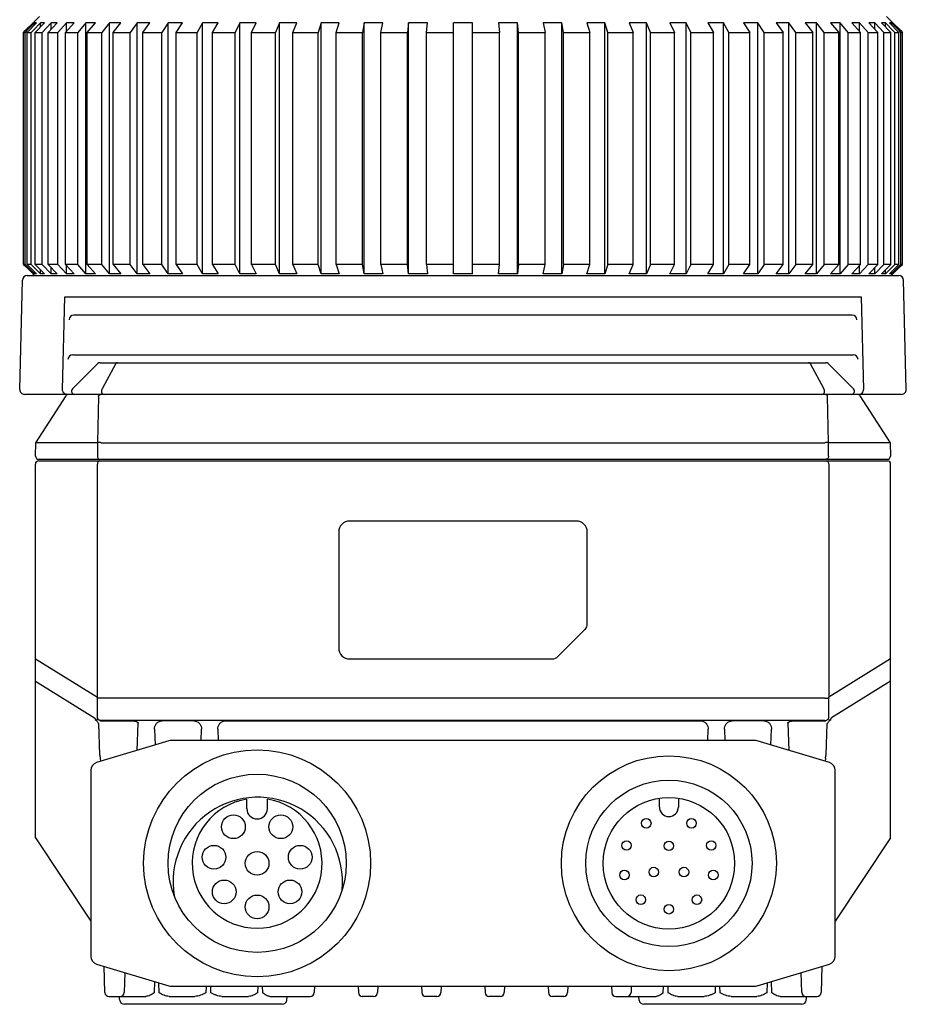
# Model space of a CAD drawing. Header units: millimetres. Extents: x 64 to 504, y 17 to 405.
# Tile 4 of 15: x 107 to 163, y 295 to 357. Entities that reach past the tile are written whole.
import ezdxf

# ---------------------------------------------------------------- set-up
doc = ezdxf.new("R2010")
doc.units = ezdxf.units.MM
doc.header["$LTSCALE"] = 32.67
doc.layers.add('00_COMPONENTS', color=7, linetype='CONTINUOUS')

msp = doc.modelspace()

# ---------------------------------------------------------------- linework, layer by layer
at = {"layer": '00_COMPONENTS', "color": 7}
for p, q in [((107.663, 357.045), (108.063, 357.445)), ((161.963, 357.045), (161.563, 357.445)), ((107.177, 356.552), (107.669, 357.045)), ((107.755, 357.045), (107.258, 356.545)), ((107.284, 356.445), (107.881, 357.045)), ((107.669, 357.045), (107.663, 357.045)), ((108.138, 357.045), (107.673, 356.569)), ((107.755, 356.918), (107.755, 357.045)), ((107.881, 357.045), (107.755, 357.045)), ((107.8, 356.445), (108.387, 357.045)), ((108.138, 356.79), (108.138, 357.045)), ((108.387, 357.045), (108.138, 357.045)), ((108.812, 357.045), (108.242, 356.445)), ((108.613, 356.445), (109.183, 357.045)), ((108.812, 356.655), (108.812, 357.045)), ((109.183, 357.045), (108.812, 357.045)), ((109.772, 357.045), (109.224, 356.445)), ((109.712, 356.445), (110.26, 357.045)), ((109.772, 356.51), (109.772, 357.045)), ((110.26, 357.045), (109.772, 357.045)), ((111.006, 357.045), (110.486, 356.445)), ((111.006, 341.195), (111.006, 357.045)), ((111.606, 357.045), (111.006, 357.045)), ((111.086, 356.445), (111.606, 357.045)), ((112.501, 357.045), (112.015, 356.445)), ((112.501, 341.195), (112.501, 357.045)), ((113.206, 357.045), (112.501, 357.045)), ((112.72, 356.445), (113.206, 357.045)), ((114.24, 357.045), (113.794, 356.445)), ((114.24, 341.195), (114.24, 357.045)), ((115.043, 357.045), (114.24, 357.045)), ((114.597, 356.445), (115.043, 357.045)), ((116.204, 357.045), (115.803, 356.445)), ((116.204, 341.195), (116.204, 357.045)), ((117.096, 357.045), (116.204, 357.045)), ((116.695, 356.445), (117.096, 357.045)), ((118.373, 357.045), (118.02, 356.445)), ((118.373, 341.195), (118.373, 357.045)), ((119.344, 357.045), (118.373, 357.045)), ((118.991, 356.445), (119.344, 357.045)), ((120.721, 357.045), (120.421, 356.445)), ((120.721, 341.195), (120.721, 357.045)), ((121.761, 357.045), (120.721, 357.045)), ((121.461, 356.445), (121.761, 357.045)), ((123.224, 357.045), (122.98, 356.445)), ((123.224, 341.195), (123.224, 357.045)), ((124.321, 357.045), (123.224, 357.045)), ((124.077, 356.445), (124.321, 357.045)), ((125.854, 357.045), (125.669, 356.445)), ((126.996, 357.045), (125.854, 357.045)), ((125.854, 341.195), (125.854, 357.045)), ((126.81, 356.445), (126.996, 357.045)), ((128.582, 357.045), (128.458, 356.445)), ((129.756, 357.045), (128.582, 357.045)), ((128.582, 341.195), (128.582, 357.045)), ((129.631, 356.445), (129.756, 357.045)), ((131.379, 357.045), (131.316, 356.445)), ((132.572, 357.045), (131.379, 357.045)), ((131.379, 341.195), (131.379, 357.045)), ((132.51, 356.445), (132.572, 357.045)), ((135.413, 357.045), (134.213, 357.045)), ((134.213, 341.195), (134.213, 357.045)), ((135.413, 341.195), (135.413, 357.045)), ((138.247, 357.045), (137.053, 357.045)), ((137.053, 357.045), (137.116, 356.445)), ((138.247, 341.195), (138.247, 357.045)), ((138.309, 356.445), (138.247, 357.045)), ((141.043, 357.045), (139.869, 357.045)), ((139.869, 357.045), (139.994, 356.445)), ((141.043, 341.195), (141.043, 357.045)), ((141.168, 356.445), (141.043, 357.045)), ((143.771, 357.045), (142.63, 357.045)), ((142.63, 357.045), (142.815, 356.445)), ((143.771, 341.195), (143.771, 357.045)), ((143.957, 356.445), (143.771, 357.045)), ((146.401, 357.045), (145.305, 357.045)), ((145.305, 357.045), (145.549, 356.445)), ((146.401, 341.195), (146.401, 357.045)), ((146.645, 356.445), (146.401, 357.045)), ((148.904, 357.045), (147.865, 357.045)), ((147.865, 357.045), (148.165, 356.445)), ((148.904, 341.195), (148.904, 357.045)), ((149.204, 356.445), (148.904, 357.045)), ((151.253, 357.045), (150.282, 357.045)), ((150.282, 357.045), (150.635, 356.445)), ((151.253, 341.195), (151.253, 357.045)), ((151.605, 356.445), (151.253, 357.045)), ((153.421, 357.045), (152.529, 357.045)), ((152.529, 357.045), (152.931, 356.445)), ((153.421, 341.195), (153.421, 357.045)), ((153.823, 356.445), (153.421, 357.045)), ((155.386, 357.045), (154.583, 357.045)), ((154.583, 357.045), (155.029, 356.445)), ((155.386, 341.195), (155.386, 357.045)), ((155.832, 356.445), (155.386, 357.045)), ((157.125, 357.045), (156.42, 357.045)), ((156.42, 357.045), (156.905, 356.445)), ((157.125, 341.195), (157.125, 357.045)), ((157.61, 356.445), (157.125, 357.045)), ((158.62, 357.045), (158.02, 357.045)), ((158.02, 357.045), (158.539, 356.445)), ((158.62, 341.195), (158.62, 357.045)), ((159.139, 356.445), (158.62, 357.045)), ((159.854, 357.045), (159.365, 357.045)), ((159.365, 357.045), (159.914, 356.445)), ((159.854, 356.51), (159.854, 357.045)), ((160.402, 356.445), (159.854, 357.045)), ((160.813, 357.045), (160.442, 357.045)), ((160.442, 357.045), (161.013, 356.445)), ((160.813, 356.655), (160.813, 357.045)), ((161.384, 356.445), (160.813, 357.045)), ((161.488, 357.045), (161.238, 357.045)), ((161.238, 357.045), (161.825, 356.445)), ((161.488, 356.79), (161.488, 357.045)), ((161.953, 356.569), (161.488, 357.045)), ((161.87, 357.045), (161.745, 357.045)), ((161.745, 357.045), (162.342, 356.445)), ((161.87, 356.918), (161.87, 357.045)), ((162.367, 356.545), (161.87, 357.045)), ((161.963, 357.045), (161.956, 357.045)), ((161.956, 357.045), (162.449, 356.552)), ((107.069, 356.445), (107.177, 356.552)), ((107.069, 341.795), (107.069, 356.445)), ((107.069, 356.445), (107.159, 356.445)), ((107.258, 356.545), (107.159, 356.445)), ((107.159, 341.795), (107.159, 356.445)), ((107.284, 341.795), (107.284, 356.445)), ((107.284, 356.445), (107.551, 356.445)), ((107.673, 356.569), (107.551, 356.445)), ((107.551, 341.795), (107.551, 356.445)), ((107.8, 341.795), (107.8, 356.445)), ((107.8, 356.445), (108.242, 356.445)), ((108.242, 341.795), (108.242, 356.445)), ((108.613, 341.795), (108.613, 356.445)), ((108.613, 356.445), (109.224, 356.445)), ((109.224, 341.795), (109.224, 356.445)), ((109.712, 341.795), (109.712, 356.445)), ((109.712, 356.445), (110.486, 356.445)), ((110.486, 341.795), (110.486, 356.445)), ((111.086, 341.795), (111.086, 356.445)), ((111.086, 356.445), (112.015, 356.445)), ((112.015, 341.795), (112.015, 356.445)), ((112.72, 341.795), (112.72, 356.445)), ((112.72, 356.445), (113.794, 356.445)), ((113.794, 341.795), (113.794, 356.445)), ((114.597, 341.795), (114.597, 356.445)), ((114.597, 356.445), (115.803, 356.445)), ((115.803, 341.795), (115.803, 356.445)), ((116.695, 341.795), (116.695, 356.445)), ((116.695, 356.445), (118.02, 356.445)), ((118.02, 341.795), (118.02, 356.445)), ((118.991, 341.795), (118.991, 356.445)), ((118.991, 356.445), (120.421, 356.445)), ((120.421, 341.795), (120.421, 356.445)), ((121.461, 341.795), (121.461, 356.445)), ((121.461, 356.445), (122.98, 356.445)), ((122.98, 341.795), (122.98, 356.445)), ((124.077, 341.795), (124.077, 356.445)), ((124.077, 356.445), (125.669, 356.445)), ((125.669, 341.795), (125.669, 356.445)), ((126.81, 356.445), (128.458, 356.445)), ((126.81, 341.795), (126.81, 356.445)), ((128.458, 341.795), (128.458, 356.445)), ((129.631, 356.445), (131.316, 356.445)), ((129.631, 341.795), (129.631, 356.445)), ((131.316, 341.795), (131.316, 356.445)), ((132.51, 356.445), (134.213, 356.445)), ((132.51, 341.795), (132.51, 356.445)), ((135.413, 356.445), (137.116, 356.445)), ((137.116, 341.795), (137.116, 356.445)), ((138.309, 356.445), (139.994, 356.445)), ((138.309, 341.795), (138.309, 356.445)), ((139.994, 341.795), (139.994, 356.445)), ((141.168, 356.445), (142.815, 356.445)), ((141.168, 341.795), (141.168, 356.445)), ((142.815, 341.795), (142.815, 356.445)), ((143.957, 356.445), (145.549, 356.445)), ((143.957, 341.795), (143.957, 356.445)), ((145.549, 341.795), (145.549, 356.445)), ((146.645, 356.445), (148.165, 356.445)), ((146.645, 341.795), (146.645, 356.445)), ((148.165, 341.795), (148.165, 356.445)), ((149.204, 356.445), (150.635, 356.445)), ((149.204, 341.795), (149.204, 356.445)), ((150.635, 341.795), (150.635, 356.445)), ((151.605, 356.445), (152.931, 356.445)), ((151.605, 341.795), (151.605, 356.445)), ((152.931, 341.795), (152.931, 356.445)), ((153.823, 356.445), (155.029, 356.445)), ((153.823, 341.795), (153.823, 356.445)), ((155.029, 341.795), (155.029, 356.445)), ((155.832, 356.445), (156.905, 356.445)), ((155.832, 341.795), (155.832, 356.445)), ((156.905, 341.795), (156.905, 356.445)), ((157.61, 356.445), (158.539, 356.445)), ((157.61, 341.795), (157.61, 356.445)), ((158.539, 341.795), (158.539, 356.445)), ((159.139, 356.445), (159.914, 356.445)), ((159.139, 341.795), (159.139, 356.445)), ((159.914, 341.795), (159.914, 356.445)), ((160.402, 356.445), (161.013, 356.445)), ((160.402, 341.795), (160.402, 356.445)), ((161.013, 341.795), (161.013, 356.445)), ((161.384, 356.445), (161.825, 356.445)), ((161.384, 341.795), (161.384, 356.445)), ((161.825, 341.795), (161.825, 356.445)), ((162.075, 356.445), (161.953, 356.569)), ((162.075, 356.445), (162.342, 356.445)), ((162.075, 341.795), (162.075, 356.445)), ((162.342, 341.795), (162.342, 356.445)), ((162.467, 356.445), (162.367, 356.545)), ((162.449, 356.552), (162.556, 356.445)), ((162.467, 356.445), (162.556, 356.445)), ((162.467, 341.795), (162.467, 356.445)), ((162.556, 341.795), (162.556, 356.445)), ((107.069, 341.795), (107.203, 341.661)), ((107.159, 341.795), (107.069, 341.795)), ((107.291, 341.661), (107.159, 341.795)), ((107.203, 341.661), (107.669, 341.195)), ((107.551, 341.795), (107.284, 341.795)), ((107.284, 341.795), (107.881, 341.195)), ((107.755, 341.195), (107.291, 341.661)), ((107.681, 341.661), (107.551, 341.795)), ((108.138, 341.195), (107.681, 341.661)), ((107.755, 341.195), (107.755, 341.321)), ((108.242, 341.795), (107.8, 341.795)), ((107.8, 341.795), (108.387, 341.195)), ((108.138, 341.195), (108.138, 341.45)), ((108.812, 341.195), (108.242, 341.795)), ((109.224, 341.795), (108.613, 341.795)), ((108.613, 341.795), (109.183, 341.195)), ((108.812, 341.195), (108.812, 341.584)), ((109.772, 341.195), (109.224, 341.795)), ((110.486, 341.795), (109.712, 341.795)), ((109.712, 341.795), (110.26, 341.195)), ((109.772, 341.195), (109.772, 341.729)), ((111.006, 341.195), (110.486, 341.795)), ((112.015, 341.795), (111.086, 341.795)), ((111.086, 341.795), (111.606, 341.195)), ((112.501, 341.195), (112.015, 341.795)), ((113.794, 341.795), (112.72, 341.795)), ((112.72, 341.795), (113.206, 341.195)), ((114.24, 341.195), (113.794, 341.795)), ((115.803, 341.795), (114.597, 341.795)), ((114.597, 341.795), (115.043, 341.195)), ((116.204, 341.195), (115.803, 341.795)), ((118.02, 341.795), (116.695, 341.795)), ((116.695, 341.795), (117.096, 341.195)), ((118.373, 341.195), (118.02, 341.795)), ((120.421, 341.795), (118.991, 341.795)), ((118.991, 341.795), (119.344, 341.195)), ((120.721, 341.195), (120.421, 341.795)), ((122.98, 341.795), (121.461, 341.795)), ((121.461, 341.795), (121.761, 341.195)), ((123.224, 341.195), (122.98, 341.795)), ((125.669, 341.795), (124.077, 341.795)), ((124.077, 341.795), (124.321, 341.195)), ((125.854, 341.195), (125.669, 341.795)), ((128.458, 341.795), (126.81, 341.795)), ((126.81, 341.795), (126.996, 341.195)), ((128.582, 341.195), (128.458, 341.795)), ((131.316, 341.795), (129.631, 341.795)), ((129.631, 341.795), (129.756, 341.195)), ((131.379, 341.195), (131.316, 341.795)), ((134.213, 341.795), (132.51, 341.795)), ((132.51, 341.795), (132.572, 341.195)), ((137.116, 341.795), (135.413, 341.795)), ((137.053, 341.195), (137.116, 341.795)), ((138.309, 341.795), (138.247, 341.195)), ((139.994, 341.795), (138.309, 341.795)), ((139.869, 341.195), (139.994, 341.795)), ((141.168, 341.795), (141.043, 341.195)), ((142.815, 341.795), (141.168, 341.795)), ((142.63, 341.195), (142.815, 341.795)), ((143.957, 341.795), (143.771, 341.195)), ((145.549, 341.795), (143.957, 341.795)), ((145.305, 341.195), (145.549, 341.795)), ((146.645, 341.795), (146.401, 341.195)), ((148.165, 341.795), (146.645, 341.795)), ((147.865, 341.195), (148.165, 341.795)), ((149.204, 341.795), (148.904, 341.195)), ((150.635, 341.795), (149.204, 341.795)), ((150.282, 341.195), (150.635, 341.795)), ((151.605, 341.795), (151.253, 341.195)), ((152.931, 341.795), (151.605, 341.795)), ((152.529, 341.195), (152.931, 341.795)), ((153.823, 341.795), (153.421, 341.195)), ((155.029, 341.795), (153.823, 341.795)), ((154.583, 341.195), (155.029, 341.795)), ((155.832, 341.795), (155.386, 341.195)), ((156.905, 341.795), (155.832, 341.795)), ((156.42, 341.195), (156.905, 341.795)), ((157.61, 341.795), (157.125, 341.195)), ((158.539, 341.795), (157.61, 341.795)), ((158.02, 341.195), (158.539, 341.795)), ((159.139, 341.795), (158.62, 341.195)), ((159.914, 341.795), (159.139, 341.795)), ((159.365, 341.195), (159.914, 341.795)), ((160.402, 341.795), (159.854, 341.195)), ((159.854, 341.195), (159.854, 341.729)), ((161.013, 341.795), (160.402, 341.795)), ((160.442, 341.195), (161.013, 341.795)), ((161.384, 341.795), (160.813, 341.195)), ((160.813, 341.195), (160.813, 341.584)), ((161.238, 341.195), (161.825, 341.795)), ((161.825, 341.795), (161.384, 341.795)), ((161.944, 341.661), (161.488, 341.195)), ((161.488, 341.195), (161.488, 341.45)), ((161.753, 341.203), (162.342, 341.795)), ((162.334, 341.661), (161.87, 341.195)), ((161.87, 341.195), (161.87, 341.321)), ((162.075, 341.795), (161.944, 341.661)), ((161.956, 341.195), (162.423, 341.661)), ((162.342, 341.795), (162.075, 341.795)), ((162.467, 341.795), (162.334, 341.661)), ((162.423, 341.661), (162.556, 341.795)), ((162.556, 341.795), (162.467, 341.795)), ((106.821, 333.902), (107.002, 340.802)), ((107.301, 341.095), (162.324, 341.095)), ((107.763, 341.095), (107.663, 341.195)), ((107.669, 341.195), (107.663, 341.195)), ((107.881, 341.195), (107.755, 341.195)), ((108.387, 341.195), (108.138, 341.195)), ((109.183, 341.195), (108.812, 341.195)), ((110.26, 341.195), (109.772, 341.195)), ((111.606, 341.195), (111.006, 341.195)), ((113.206, 341.195), (112.501, 341.195)), ((115.043, 341.195), (114.24, 341.195)), ((117.096, 341.195), (116.204, 341.195)), ((119.344, 341.195), (118.373, 341.195)), ((121.761, 341.195), (120.721, 341.195)), ((124.321, 341.195), (123.224, 341.195)), ((126.996, 341.195), (125.854, 341.195)), ((129.756, 341.195), (128.582, 341.195)), ((132.572, 341.195), (131.379, 341.195)), ((135.413, 341.195), (134.213, 341.195)), ((138.247, 341.195), (137.053, 341.195)), ((141.043, 341.195), (139.869, 341.195)), ((143.771, 341.195), (142.63, 341.195)), ((146.401, 341.195), (145.305, 341.195)), ((148.904, 341.195), (147.865, 341.195)), ((151.253, 341.195), (150.282, 341.195)), ((153.421, 341.195), (152.529, 341.195)), ((155.386, 341.195), (154.583, 341.195)), ((157.125, 341.195), (156.42, 341.195)), ((158.62, 341.195), (158.02, 341.195)), ((159.854, 341.195), (159.365, 341.195)), ((160.813, 341.195), (160.442, 341.195)), ((161.488, 341.195), (161.238, 341.195)), ((161.745, 341.195), (161.753, 341.203)), ((161.87, 341.195), (161.745, 341.195)), ((161.863, 341.095), (161.963, 341.195)), ((161.963, 341.195), (161.956, 341.195)), ((162.805, 333.902), (162.624, 340.802)), ((109.668, 339.756), (159.957, 339.756)), ((159.39, 338.595), (110.236, 338.595)), ((110.17, 336.095), (159.455, 336.095)), ((111.754, 335.536), (110.154, 333.936)), ((111.896, 335.595), (157.73, 335.595)), ((157.871, 335.536), (159.471, 333.936)), ((162.505, 333.595), (107.121, 333.595)), ((107.831, 330.543), (109.754, 333.503)), ((159.872, 333.503), (161.794, 330.543)), ((107.816, 329.698), (107.831, 330.543)), ((107.898, 330.562), (111.739, 330.562)), ((111.739, 330.562), (111.739, 330.56)), ((111.973, 330.543), (157.652, 330.543)), ((157.886, 330.562), (161.727, 330.562)), ((157.886, 330.56), (157.886, 330.562)), ((161.794, 330.543), (161.809, 329.698)), ((108.016, 329.495), (161.609, 329.495)), ((107.813, 305.595), (107.813, 329.195)), ((108.013, 329.395), (161.613, 329.395)), ((161.813, 305.595), (161.813, 329.195)), ((141.963, 325.595), (127.663, 325.595)), ((126.963, 324.895), (126.963, 317.595)), ((142.663, 319.102), (142.663, 324.895)), ((140.809, 317.041), (142.516, 318.748)), ((127.663, 316.895), (140.456, 316.895)), ((116.242, 311.723), (111.669, 310.351)), ((153.239, 311.744), (116.386, 311.744)), ((157.956, 310.351), (153.383, 311.723)), ((111.313, 309.872), (111.313, 298.116)), ((158.313, 298.116), (158.313, 309.872)), ((121.163, 307.444), (121.163, 308.042)), ((122.463, 307.444), (122.463, 308.042)), ((147.213, 307.544), (147.213, 308.1)), ((148.413, 308.1), (148.413, 307.544)), ((107.813, 305.595), (111.313, 300.345)), ((161.813, 305.595), (158.313, 300.345)), ((111.669, 297.637), (116.242, 296.265)), ((112.204, 295.836), (112.146, 297.494)), ((113.465, 297.098), (113.421, 295.836)), ((153.383, 296.265), (157.956, 297.637)), ((156.204, 295.836), (156.16, 297.098)), ((157.479, 297.494), (157.421, 295.836)), ((116.386, 296.244), (153.239, 296.244)), ((125.435, 296.244), (125.421, 295.836)), ((128.19, 296.244), (128.204, 295.836)), ((129.435, 296.244), (129.421, 295.836)), ((132.19, 296.244), (132.204, 295.836)), ((133.435, 296.244), (133.421, 295.836)), ((136.19, 296.244), (136.204, 295.836)), ((137.435, 296.244), (137.421, 295.836)), ((140.19, 296.244), (140.204, 295.836)), ((141.435, 296.244), (141.421, 295.836)), ((144.19, 296.244), (144.204, 295.836)), ((145.435, 296.244), (145.421, 295.836)), ((112.454, 295.595), (114.784, 295.595)), ((113.135, 295.363), (113.11, 295.595)), ((116.262, 295.595), (117.882, 295.595)), ((119.587, 295.595), (121.269, 295.595)), ((122.615, 295.595), (125.171, 295.595)), ((123.691, 295.363), (123.715, 295.595)), ((129.171, 295.595), (128.454, 295.595)), ((133.171, 295.595), (132.454, 295.595)), ((137.171, 295.595), (136.454, 295.595)), ((141.171, 295.595), (140.454, 295.595)), ((144.454, 295.595), (147.011, 295.595)), ((145.935, 295.363), (145.91, 295.595)), ((148.356, 295.595), (150.039, 295.595)), ((151.744, 295.595), (153.363, 295.595)), ((154.841, 295.595), (157.171, 295.595)), ((156.491, 295.363), (156.515, 295.595)), ((123.393, 295.095), (113.433, 295.095)), ((156.193, 295.095), (146.233, 295.095))]:
    msp.add_line(p, q, dxfattribs=at)
at = {"layer": '00_COMPONENTS', "color": 4}
for p, q in [((109.53, 333.902), (109.668, 339.756)), ((159.957, 339.756), (160.096, 333.902)), ((112.885, 335.536), (112.029, 333.936)), ((156.741, 335.536), (157.597, 333.936)), ((111.795, 333.467), (111.726, 330.566)), ((157.9, 330.566), (157.83, 333.467)), ((111.739, 330.56), (111.727, 329.698)), ((157.899, 329.698), (157.886, 330.56)), ((111.724, 314.477), (111.724, 329.195)), ((157.902, 329.195), (157.902, 314.477)), ((107.813, 316.907), (111.724, 314.477)), ((161.813, 316.907), (157.902, 314.477)), ((107.813, 315.495), (111.553, 313.171)), ((161.813, 315.495), (158.073, 313.171)), ((111.974, 314.423), (111.723, 314.419)), ((157.652, 314.423), (111.974, 314.423)), ((157.652, 314.423), (157.902, 314.419)), ((111.88, 310.851), (111.811, 312.813)), ((111.862, 313.026), (111.892, 313.007)), ((111.973, 312.982), (113.963, 312.982)), ((157.652, 313.009), (111.974, 313.009)), ((114.248, 311.124), (114.308, 312.843)), ((117.813, 312.982), (115.813, 312.982)), ((119.813, 312.982), (149.813, 312.982)), ((153.813, 312.982), (151.813, 312.982)), ((155.318, 312.843), (155.378, 311.124)), ((155.662, 312.982), (157.652, 312.982)), ((157.733, 313.007), (157.764, 313.026)), ((157.746, 310.851), (157.814, 312.813)), ((115.331, 312.465), (115.366, 311.46)), ((118.27, 311.744), (118.295, 312.465)), ((119.331, 312.465), (119.356, 311.744)), ((150.27, 311.744), (150.295, 312.465)), ((151.331, 312.465), (151.356, 311.744)), ((154.26, 311.46), (154.295, 312.465)), ((111.939, 310.432), (111.932, 310.631)), ((157.694, 310.631), (157.687, 310.432)), ((115.324, 296.54), (115.312, 295.818)), ((115.324, 296.54), (115.312, 295.818)), ((115.632, 295.818), (115.607, 296.456)), ((115.632, 295.818), (115.607, 296.456)), ((154.018, 296.456), (153.994, 295.818)), ((154.018, 296.456), (153.994, 295.818)), ((154.314, 295.818), (154.301, 296.54)), ((154.314, 295.818), (154.301, 296.54)), ((118.592, 296.244), (118.58, 295.818)), ((118.592, 296.244), (118.58, 295.818)), ((118.9, 295.818), (118.888, 296.244)), ((121.865, 296.244), (121.847, 295.818)), ((122.167, 295.818), (122.161, 296.244)), ((147.458, 295.818), (147.465, 296.244)), ((147.778, 295.818), (147.761, 296.244)), ((147.778, 295.818), (147.761, 296.244)), ((150.737, 296.244), (150.726, 295.818)), ((151.046, 295.818), (151.034, 296.244)), ((151.046, 295.818), (151.034, 296.244))]:
    msp.add_line(p, q, dxfattribs=at)
at = {"layer": '00_COMPONENTS', "color": 7}
for centre, radius in [((121.813, 303.994), 7.165), ((147.813, 303.994), 6.785), ((121.813, 303.994), 5.625), ((147.813, 303.994), 5.25), ((147.813, 303.994), 4.15), ((120.315, 306.3), 0.75), ((123.311, 306.3), 0.75), ((146.385, 306.518), 0.3), ((149.241, 306.518), 0.3), ((145.141, 305.121), 0.3), ((147.813, 305.094), 0.3), ((150.485, 305.121), 0.3), ((119.09, 304.377), 0.75), ((121.813, 303.994), 0.75), ((124.536, 304.377), 0.75), ((145.008, 303.256), 0.3), ((146.86, 303.444), 0.3), ((148.765, 303.444), 0.3), ((150.617, 303.256), 0.3), ((119.737, 302.19), 0.75), ((123.888, 302.19), 0.75), ((121.813, 301.244), 0.75), ((146.042, 301.697), 0.3), ((149.583, 301.697), 0.3), ((147.813, 301.094), 0.3)]:
    msp.add_circle(centre, radius, dxfattribs=at)
for centre, radius, start, end in [((107.301, 340.795), 0.3, 90, 178.5), ((162.324, 340.795), 0.3, 1.5, 90), ((110.236, 338.295), 0.3, 90, 178.5), ((159.39, 338.295), 0.3, 1.5, 90), ((110.17, 335.795), 0.3, 90, 178.5), ((159.455, 335.795), 0.3, 1.5, 90), ((111.896, 335.395), 0.2, 90, 135), ((157.73, 335.395), 0.2, 45, 90), ((107.121, 333.895), 0.3, 178.5, 270), ((110.296, 333.795), 0.2, 135, 270), ((159.33, 333.795), 0.2, 270, 45), ((162.505, 333.895), 0.3, 270, 1.5), ((109.921, 333.395), 0.2, 90, 147.00229), ((159.704, 333.395), 0.2, 32.99771, 90), ((157.856, 330.665), 0.109, 283.40432, 286.35729), ((108.016, 329.695), 0.2, 179, 270), ((161.609, 329.695), 0.2, 270, 1), ((108.013, 329.195), 0.2, 90, 180), ((161.613, 329.195), 0.2, 0, 90), ((127.663, 324.895), 0.7, 90, 180), ((141.963, 324.895), 0.7, 0, 90), ((142.163, 319.102), 0.5, 315, 360), ((127.663, 317.595), 0.7, 180, 270), ((140.456, 317.395), 0.5, 270, 315), ((116.386, 311.244), 0.5, 90, 106.69924), ((153.239, 311.244), 0.5, 73.30076, 90), ((111.813, 309.872), 0.5, 106.69924, 180), ((157.813, 309.872), 0.5, 0, 73.30076), ((121.854, 302.815), 5.35, 354.53365, 189.4372), ((121.813, 303.994), 4.1, 99.12196, 80.87804), ((121.813, 307.444), 0.65, 180, 360), ((147.813, 307.544), 0.6, 180, 360), ((111.813, 298.116), 0.5, 180, 253.30076), ((157.813, 298.116), 0.5, 286.69924, 360), ((112.454, 295.845), 0.25, 182, 270), ((113.171, 295.845), 0.25, 270, 358), ((116.386, 296.744), 0.5, 253.30076, 270), ((125.171, 295.845), 0.25, 270, 358), ((128.454, 295.845), 0.25, 182, 270), ((129.171, 295.845), 0.25, 270, 358), ((132.454, 295.845), 0.25, 182, 270), ((133.171, 295.845), 0.25, 270, 358), ((136.454, 295.845), 0.25, 182, 270), ((137.171, 295.845), 0.25, 270, 358), ((140.454, 295.845), 0.25, 182, 270), ((141.171, 295.845), 0.25, 270, 358), ((144.454, 295.845), 0.25, 182, 270), ((145.171, 295.845), 0.25, 270, 358), ((153.239, 296.744), 0.5, 270, 286.69924), ((156.454, 295.845), 0.25, 182, 270), ((157.171, 295.845), 0.25, 270, 358), ((113.433, 295.395), 0.3, 186, 270), ((123.393, 295.395), 0.3, 270, 354), ((146.233, 295.395), 0.3, 186, 270), ((156.193, 295.395), 0.3, 270, 354)]:
    msp.add_arc(centre, radius, start, end, dxfattribs=at)
at = {"layer": '00_COMPONENTS', "color": 4}
for centre, radius, start, end in [((109.801, 333.839), 0.244, 261.49136, 269.96593), ((159.825, 333.839), 0.244, 270.03407, 278.50864), ((115.109, 314.428), 3.386, 179.17761, 180.16668), ((154.516, 314.428), 3.386, 359.83332, 0.82239), ((110.289, 312.982), 1.316, 1.99837, 4.32988), ((111.889, 313.241), 0.188, 208.53916, 215.35755), ((112.309, 313.284), 0.684, 220.20035, 223.3879), ((157.317, 313.284), 0.684, 316.61212, 319.79961), ((157.737, 313.241), 0.188, 324.64207, 331.46077), ((159.337, 312.982), 1.316, 175.67049, 178.00125)]:
    msp.add_arc(centre, radius, start, end, dxfattribs=at)
at = {"layer": '00_COMPONENTS', "color": 7}
for centre, major_axis, ratio, start_param, end_param in [((107.64, 329.697), (0.27, 0.863), 0.20046, 0.062561, 0.159775), ((111.963, 331.254), (0.233, 0.69), 0.194557, -3.171194, -3.075851), ((111.973, 330.955), (0, 0.412), 0.666438, -3.202072, -3.141593), ((157.662, 331.254), (-0.233, 0.69), 0.194557, -3.207334, -3.111991), ((161.986, 329.697), (-0.27, 0.863), 0.20046, -0.159775, -0.062561)]:
    msp.add_ellipse(centre, major_axis=major_axis, ratio=ratio, start_param=start_param, end_param=end_param, dxfattribs=at)
at = {"layer": '00_COMPONENTS', "color": 4}
for points, knots in [([(113.003, 335.595), (112.981, 335.595), (112.935, 335.583), (112.9, 335.554), (112.885, 335.536)], [0, 0, 0, 0, 0.486039, 1, 1, 1, 1]), ([(156.741, 335.536), (156.726, 335.554), (156.69, 335.583), (156.645, 335.595), (156.623, 335.595)], [0, 0, 0, 0, 0.513961, 1, 1, 1, 1]), ([(109.765, 333.597), (109.732, 333.602), (109.666, 333.626), (109.562, 333.721), (109.528, 333.832), (109.53, 333.902)], [0, 0, 0, 0, 0.240388, 0.488206, 1, 1, 1, 1]), ([(110.178, 333.936), (110.175, 333.937), (110.17, 333.938), (110.162, 333.94), (110.156, 333.938), (110.154, 333.936)], [0, 0, 0, 0, 0.338411, 0.611275, 1, 1, 1, 1]), ([(112.029, 333.936), (112.017, 333.922), (111.997, 333.889), (111.981, 333.834), (111.978, 333.775), (111.99, 333.718), (112.015, 333.667), (112.051, 333.627), (112.096, 333.601), (112.13, 333.595), (112.146, 333.595)], [0, 0, 0, 0, 0.126045, 0.257236, 0.390729, 0.523053, 0.651053, 0.772799, 0.888346, 1, 1, 1, 1]), ([(157.479, 333.595), (157.496, 333.595), (157.529, 333.601), (157.574, 333.627), (157.611, 333.667), (157.636, 333.718), (157.647, 333.775), (157.645, 333.834), (157.629, 333.889), (157.609, 333.922), (157.597, 333.936)], [0, 0, 0, 0, 0.111654, 0.227201, 0.348947, 0.476947, 0.609271, 0.742764, 0.873955, 1, 1, 1, 1]), ([(159.861, 333.597), (159.894, 333.602), (159.959, 333.626), (160.064, 333.721), (160.097, 333.832), (160.096, 333.902)], [0, 0, 0, 0, 0.240388, 0.488206, 1, 1, 1, 1]), ([(111.795, 333.467), (111.801, 333.485), (111.817, 333.52), (111.854, 333.561), (111.899, 333.588), (111.934, 333.595), (111.95, 333.595)], [0, 0, 0, 0, 0.268652, 0.524106, 0.766263, 1, 1, 1, 1]), ([(157.83, 333.467), (157.825, 333.485), (157.808, 333.52), (157.772, 333.561), (157.726, 333.588), (157.692, 333.595), (157.675, 333.595)], [0, 0, 0, 0, 0.268652, 0.524106, 0.766264, 1, 1, 1, 1]), ([(111.727, 329.698), (111.726, 329.672), (111.734, 329.62), (111.769, 329.553), (111.817, 329.513), (111.86, 329.497), (111.882, 329.495), (111.893, 329.495)], [0, 0, 0, 0, 0.270285, 0.529148, 0.770461, 0.886179, 1, 1, 1, 1]), ([(157.899, 329.698), (157.899, 329.672), (157.892, 329.62), (157.856, 329.553), (157.809, 329.513), (157.766, 329.497), (157.744, 329.495), (157.733, 329.495)], [0, 0, 0, 0, 0.270285, 0.529148, 0.770461, 0.886179, 1, 1, 1, 1]), ([(111.89, 329.395), (111.879, 329.395), (111.857, 329.392), (111.815, 329.376), (111.768, 329.338), (111.732, 329.271), (111.724, 329.22), (111.724, 329.195)], [0, 0, 0, 0, 0.113921, 0.229702, 0.470979, 0.729671, 1, 1, 1, 1]), ([(157.735, 329.395), (157.746, 329.395), (157.768, 329.392), (157.811, 329.376), (157.858, 329.338), (157.894, 329.271), (157.902, 329.22), (157.902, 329.195)], [0, 0, 0, 0, 0.113921, 0.229702, 0.470979, 0.729671, 1, 1, 1, 1]), ([(111.723, 314.419), (111.724, 314.303), (111.723, 314.077), (111.722, 313.748), (111.722, 313.44), (111.724, 313.244), (111.723, 313.151)], [0, 0, 0, 0, 0.272545, 0.535415, 0.780478, 1, 1, 1, 1]), ([(157.902, 313.151), (157.902, 313.244), (157.903, 313.44), (157.904, 313.748), (157.903, 314.077), (157.902, 314.303), (157.902, 314.419)], [0, 0, 0, 0, 0.219516, 0.464578, 0.727448, 1, 1, 1, 1]), ([(111.553, 313.171), (111.565, 313.159), (111.587, 313.131), (111.598, 313.098), (111.601, 313.081)], [0, 0, 0, 0, 0.518499, 1, 1, 1, 1]), ([(111.604, 313.028), (111.604, 313.028), (111.605, 313.027), (111.606, 313.027), (111.61, 313.026), (111.616, 313.026), (111.625, 313.026), (111.636, 313.025), (111.649, 313.025), (111.664, 313.025), (111.675, 313.025), (111.681, 313.025)], [0, 0, 0, 0, 0.006596, 0.020061, 0.070718, 0.153335, 0.267092, 0.410621, 0.582114, 0.779423, 1, 1, 1, 1]), ([(111.681, 313.025), (111.694, 313.043), (111.716, 313.077), (111.731, 313.115), (111.735, 313.132)], [0, 0, 0, 0, 0.547188, 1, 1, 1, 1]), ([(111.681, 313.025), (111.693, 312.992), (111.722, 312.927), (111.763, 312.869), (111.786, 312.842)], [0, 0, 0, 0, 0.497124, 1, 1, 1, 1]), ([(111.735, 313.132), (111.743, 313.121), (111.765, 313.095), (111.808, 313.059), (111.843, 313.036), (111.862, 313.026)], [0, 0, 0, 0, 0.245124, 0.617934, 1, 1, 1, 1]), ([(111.974, 313.009), (111.964, 313.009), (111.926, 313.011), (111.889, 313.017), (111.862, 313.026)], [0, 0, 0, 0, 0.252827, 1, 1, 1, 1]), ([(111.892, 313.007), (111.905, 312.999), (111.931, 312.987), (111.959, 312.982), (111.973, 312.982)], [0, 0, 0, 0, 0.498091, 1, 1, 1, 1]), ([(113.963, 312.982), (113.998, 312.982), (114.051, 312.979), (114.12, 312.965), (114.169, 312.951), (114.207, 312.935), (114.236, 312.92), (114.255, 312.907), (114.273, 312.894), (114.286, 312.881), (114.295, 312.87), (114.301, 312.861), (114.305, 312.854), (114.307, 312.849), (114.308, 312.845), (114.308, 312.844), (114.308, 312.843)], [0, 0, 0, 0, 0.270972, 0.404531, 0.535382, 0.662224, 0.723686, 0.783509, 0.841411, 0.89706, 0.923938, 0.9501, 0.975476, 0.987849, 0.993951, 1, 1, 1, 1]), ([(115.331, 312.465), (115.329, 312.522), (115.344, 312.641), (115.413, 312.777), (115.501, 312.871), (115.589, 312.931), (115.695, 312.973), (115.773, 312.982), (115.813, 312.982)], [0, 0, 0, 0, 0.217837, 0.446645, 0.570742, 0.704162, 0.848171, 1, 1, 1, 1]), ([(117.813, 312.982), (117.853, 312.982), (117.931, 312.973), (118.037, 312.931), (118.125, 312.871), (118.213, 312.777), (118.282, 312.641), (118.297, 312.522), (118.295, 312.465)], [0, 0, 0, 0, 0.151829, 0.295838, 0.429257, 0.553354, 0.782163, 1, 1, 1, 1]), ([(119.331, 312.465), (119.329, 312.522), (119.344, 312.641), (119.413, 312.777), (119.501, 312.871), (119.589, 312.931), (119.695, 312.973), (119.773, 312.982), (119.813, 312.982)], [0, 0, 0, 0, 0.217837, 0.446645, 0.570742, 0.704162, 0.848171, 1, 1, 1, 1]), ([(149.813, 312.982), (149.853, 312.982), (149.931, 312.973), (150.037, 312.931), (150.125, 312.871), (150.213, 312.777), (150.282, 312.641), (150.297, 312.522), (150.295, 312.465)], [0, 0, 0, 0, 0.151829, 0.295838, 0.429257, 0.553354, 0.782163, 1, 1, 1, 1]), ([(151.331, 312.465), (151.329, 312.522), (151.344, 312.641), (151.413, 312.777), (151.501, 312.871), (151.589, 312.931), (151.695, 312.973), (151.773, 312.982), (151.813, 312.982)], [0, 0, 0, 0, 0.217837, 0.446645, 0.570742, 0.704162, 0.848171, 1, 1, 1, 1]), ([(153.813, 312.982), (153.853, 312.982), (153.931, 312.973), (154.037, 312.931), (154.125, 312.871), (154.213, 312.777), (154.282, 312.641), (154.297, 312.522), (154.295, 312.465)], [0, 0, 0, 0, 0.151829, 0.295838, 0.429257, 0.553354, 0.782163, 1, 1, 1, 1]), ([(155.318, 312.843), (155.317, 312.844), (155.318, 312.845), (155.319, 312.848), (155.319, 312.85), (155.321, 312.853), (155.322, 312.857), (155.325, 312.863), (155.33, 312.87), (155.337, 312.878), (155.344, 312.886), (155.355, 312.896), (155.37, 312.907), (155.39, 312.92), (155.418, 312.935), (155.457, 312.951), (155.506, 312.965), (155.574, 312.979), (155.627, 312.982), (155.662, 312.982)], [0, 0, 0, 0, 0.006061, 0.012166, 0.018277, 0.024522, 0.037118, 0.049913, 0.076074, 0.10295, 0.130484, 0.158624, 0.216522, 0.27634, 0.337798, 0.464634, 0.595479, 0.729033, 1, 1, 1, 1]), ([(157.652, 313.009), (157.661, 313.009), (157.699, 313.011), (157.737, 313.017), (157.764, 313.026)], [0, 0, 0, 0, 0.252827, 1, 1, 1, 1]), ([(157.652, 312.982), (157.666, 312.982), (157.695, 312.987), (157.721, 312.999), (157.733, 313.007)], [0, 0, 0, 0, 0.501841, 1, 1, 1, 1]), ([(157.764, 313.026), (157.776, 313.033), (157.823, 313.062), (157.866, 313.099), (157.89, 313.132)], [0, 0, 0, 0, 0.256281, 1, 1, 1, 1]), ([(157.84, 312.842), (157.863, 312.869), (157.904, 312.927), (157.933, 312.992), (157.945, 313.025)], [0, 0, 0, 0, 0.502864, 1, 1, 1, 1]), ([(157.945, 313.025), (157.932, 313.043), (157.91, 313.077), (157.894, 313.115), (157.89, 313.132)], [0, 0, 0, 0, 0.547188, 1, 1, 1, 1]), ([(157.945, 313.025), (157.95, 313.025), (157.961, 313.025), (157.976, 313.025), (157.99, 313.025), (158.001, 313.026), (158.009, 313.026), (158.016, 313.026), (158.019, 313.027), (158.021, 313.027), (158.022, 313.028), (158.022, 313.028)], [0, 0, 0, 0, 0.220577, 0.417886, 0.589379, 0.732908, 0.846665, 0.929282, 0.979939, 0.993404, 1, 1, 1, 1]), ([(158.073, 313.171), (158.06, 313.159), (158.039, 313.131), (158.027, 313.098), (158.025, 313.081)], [0, 0, 0, 0, 0.518499, 1, 1, 1, 1]), ([(111.897, 310.799), (111.894, 310.803), (111.884, 310.819), (111.88, 310.837), (111.88, 310.851)], [0, 0, 0, 0, 0.251155, 1, 1, 1, 1]), ([(111.932, 310.631), (111.928, 310.643), (111.922, 310.669), (111.909, 310.724), (111.901, 310.769), (111.897, 310.799)], [0, 0, 0, 0, 0.216579, 0.460792, 1, 1, 1, 1]), ([(157.694, 310.631), (157.697, 310.643), (157.704, 310.669), (157.717, 310.724), (157.724, 310.769), (157.729, 310.799)], [0, 0, 0, 0, 0.216579, 0.460792, 1, 1, 1, 1]), ([(157.729, 310.799), (157.732, 310.803), (157.741, 310.819), (157.745, 310.837), (157.746, 310.851)], [0, 0, 0, 0, 0.251157, 1, 1, 1, 1])]:
    msp.add_open_spline(points, degree=3, knots=knots, dxfattribs=at)
at = {"layer": '00_COMPONENTS', "color": 7}
for points, knots in [([(107.831, 330.543), (107.832, 330.544), (107.833, 330.544), (107.836, 330.545), (107.84, 330.547), (107.848, 330.549), (107.861, 330.552), (107.872, 330.556), (107.879, 330.558)], [0, 0, 0, 0, 0.035853, 0.095254, 0.180414, 0.291861, 0.593708, 1, 1, 1, 1]), ([(111.957, 330.544), (111.935, 330.546), (111.894, 330.549), (111.836, 330.551), (111.791, 330.553), (111.759, 330.556), (111.746, 330.558), (111.739, 330.56)], [0, 0, 0, 0, 0.293257, 0.566889, 0.806315, 0.909302, 1, 1, 1, 1]), ([(157.881, 330.559), (157.875, 330.557), (157.861, 330.555), (157.83, 330.553), (157.786, 330.551), (157.729, 330.549), (157.689, 330.546), (157.669, 330.544)], [0, 0, 0, 0, 0.093023, 0.197672, 0.438016, 0.709939, 1, 1, 1, 1]), ([(161.747, 330.558), (161.753, 330.556), (161.764, 330.552), (161.778, 330.549), (161.786, 330.547), (161.79, 330.545), (161.793, 330.544), (161.794, 330.544), (161.794, 330.543)], [0, 0, 0, 0, 0.406292, 0.708139, 0.819586, 0.904746, 0.964147, 1, 1, 1, 1]), ([(115.312, 295.818), (115.269, 295.791), (115.184, 295.738), (115.055, 295.666), (114.923, 295.611), (114.83, 295.595), (114.784, 295.595)], [0, 0, 0, 0, 0.262965, 0.518351, 0.764036, 1, 1, 1, 1]), ([(116.262, 295.595), (116.206, 295.595), (116.093, 295.61), (115.932, 295.664), (115.779, 295.736), (115.681, 295.791), (115.632, 295.818)], [0, 0, 0, 0, 0.250127, 0.500532, 0.750803, 1, 1, 1, 1]), ([(118.58, 295.818), (118.469, 295.763), (118.302, 295.682), (118.066, 295.611), (117.943, 295.595), (117.882, 295.595)], [0, 0, 0, 0, 0.500796, 0.750711, 1, 1, 1, 1]), ([(119.587, 295.595), (119.526, 295.595), (119.405, 295.611), (119.231, 295.664), (119.063, 295.736), (118.954, 295.791), (118.9, 295.818)], [0, 0, 0, 0, 0.248051, 0.497493, 0.748212, 1, 1, 1, 1]), ([(121.847, 295.818), (121.803, 295.791), (121.714, 295.736), (121.573, 295.664), (121.426, 295.611), (121.321, 295.595), (121.269, 295.595)], [0, 0, 0, 0, 0.250226, 0.50117, 0.751246, 1, 1, 1, 1]), ([(122.615, 295.595), (122.576, 295.595), (122.518, 295.607), (122.444, 295.638), (122.369, 295.678), (122.276, 295.738), (122.204, 295.791), (122.167, 295.818)], [0, 0, 0, 0, 0.227497, 0.347208, 0.471073, 0.729803, 1, 1, 1, 1]), ([(147.458, 295.818), (147.421, 295.791), (147.349, 295.738), (147.257, 295.678), (147.181, 295.638), (147.108, 295.607), (147.049, 295.595), (147.011, 295.595)], [0, 0, 0, 0, 0.270197, 0.528927, 0.652792, 0.772502, 1, 1, 1, 1]), ([(148.356, 295.595), (148.304, 295.595), (148.2, 295.611), (148.052, 295.664), (147.912, 295.736), (147.823, 295.791), (147.778, 295.818)], [0, 0, 0, 0, 0.248755, 0.498831, 0.749775, 1, 1, 1, 1]), ([(150.726, 295.818), (150.671, 295.791), (150.562, 295.736), (150.394, 295.664), (150.22, 295.611), (150.099, 295.595), (150.039, 295.595)], [0, 0, 0, 0, 0.251796, 0.50252, 0.751958, 1, 1, 1, 1]), ([(151.744, 295.595), (151.683, 295.595), (151.56, 295.611), (151.323, 295.682), (151.156, 295.763), (151.046, 295.818)], [0, 0, 0, 0, 0.249288, 0.499204, 1, 1, 1, 1]), ([(153.994, 295.818), (153.945, 295.791), (153.847, 295.736), (153.693, 295.664), (153.532, 295.61), (153.419, 295.595), (153.363, 295.595)], [0, 0, 0, 0, 0.249197, 0.499468, 0.749874, 1, 1, 1, 1]), ([(154.841, 295.595), (154.795, 295.595), (154.702, 295.611), (154.57, 295.666), (154.441, 295.738), (154.357, 295.791), (154.314, 295.818)], [0, 0, 0, 0, 0.235964, 0.481649, 0.737035, 1, 1, 1, 1])]:
    msp.add_open_spline(points, degree=3, knots=knots, dxfattribs=at)

doc.saveas('drawing.dxf')
